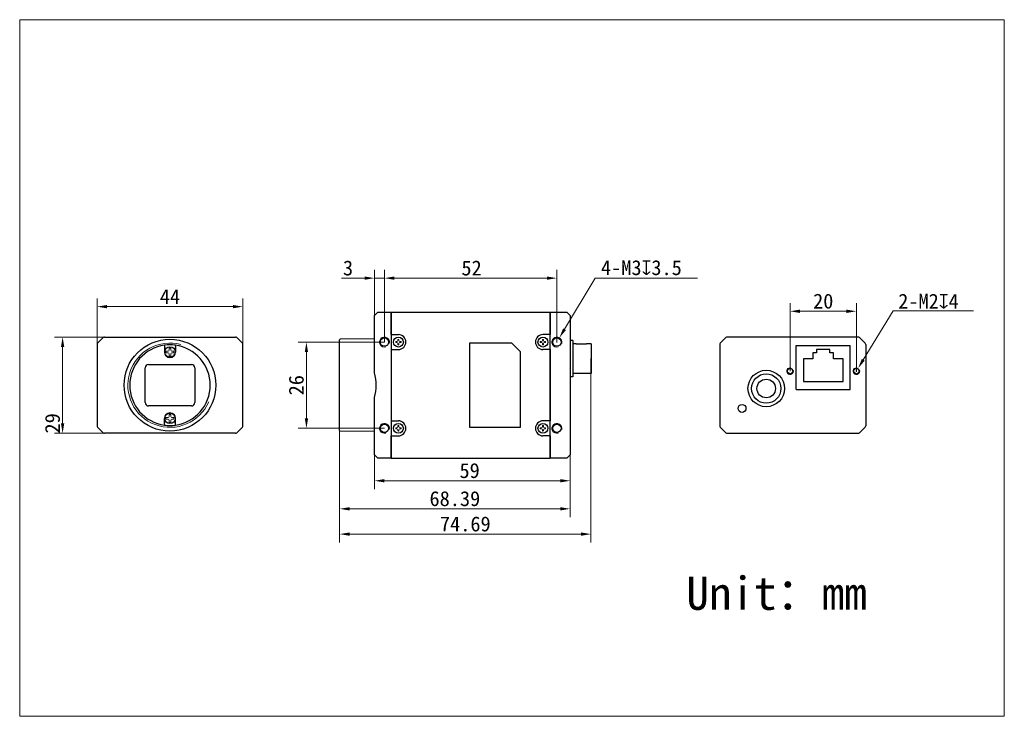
# Model space of a CAD drawing. Header units: millimetres. Extents: x -1 to 296, y -2 to 208.
import ezdxf

# ---------------------------------------------------------------- set-up
doc = ezdxf.new("R2010")
doc.units = ezdxf.units.MM
doc.header["$LTSCALE"] = 16.335
doc.header["$PDMODE"] = 3
doc.header["$PDSIZE"] = 8
doc.layers.get('0').update_dxf_attribs({"linetype": 'CONTINUOUS'})
doc.layers.get('Defpoints').update_dxf_attribs({"linetype": 'CONTINUOUS'})
for name, color, linetype in [('ASM_DXF_FORMAT', 7, 'CONTINUOUS'), ('BRACKET_GLASDXF_CONTINUOUS_LINE', 7, 'CONTINUOUS'), ('D-01-34-26-0DXF_CONTINUOUS_LINE', 7, 'CONTINUOUS'), ('HR10A-7R-6PBDXF_CONTINUOUS_LINE', 7, 'CONTINUOUS'), ('RJ45-B563S-LDXF_CONTINUOUS_LINE', 7, 'CONTINUOUS'), ('SC-CM2X3B_DXF_CONTINUOUS_LINE', 7, 'CONTINUOUS'), ('SC-T1M2X3B_DXF_CONTINUOUS_LINE', 7, 'CONTINUOUS')]:
    doc.layers.add(name, color=color, linetype=linetype)
doc.styles.get("Standard").update_dxf_attribs({"font": 'simfang.ttf'})
doc.dimstyles.new('DIMSTYLE_2', dxfattribs={"dimtxt": 4.5, "dimasz": 3, "dimexe": 2.5, "dimexo": 0, "dimgap": 0.75, "dimtad": 1, "dimdsep": 46, "dimtxsty": 'STANDARD', "dimblk": '_FILLED', "dimcen": 0.09, "dimclrd": 8, "dimclre": 8, "dimclrt": 7, "dimadec": 0, "dimazin": 0, "dimtp": 0.05, "dimtm": 0.05, "dimtfac": 1, "dimtofl": 0, "dimtmove": 0, "dimatfit": 3, "dimldrblk": '_FILLED', "dimfxl": 1, "dimtolj": 1, "dimlwd": 15, "dimlwe": 15, "dimarcsym": 0})

# ---------------------------------------------------------------- blocks, each defined once
blk = doc.blocks.new('_FILLED')
at = {"color": 0, "linetype": 'ByBlock'}
blk.add_solid([(0, 0), (-1, 0.167), (-1, -0.167)], dxfattribs=at)
blk = doc.blocks.new('*D1')
at = {"layer": 'D-01-34-26-0DXF_CONTINUOUS_LINE', "color": 8, "linetype": 'Continuous', "lineweight": 15}
for p, q in [((106.45, 77.28), (106.45, 66.98)), ((165.45, 77.28), (165.45, 66.98)), ((162.45, 69.48), (109.45, 69.48))]:
    blk.add_line(p, q, dxfattribs=at)
at = {"layer": 'Defpoints', "color": 0}
for p in [(106.45, 77.28), (165.45, 77.28), (106.45, 69.48)]:
    blk.add_point(p, dxfattribs=at)
at = {"layer": 'D-01-34-26-0DXF_CONTINUOUS_LINE', "color": 8, "linetype": 'ByBlock', "lineweight": 15, "xscale": 3, "yscale": 3, "zscale": 3, "rotation": 180}
blk.add_blockref('_FILLED', (106.45, 69.48), dxfattribs=at)
at = {"layer": 'D-01-34-26-0DXF_CONTINUOUS_LINE', "color": 8, "linetype": 'ByBlock', "lineweight": 15, "xscale": 3, "yscale": 3, "zscale": 3}
blk.add_blockref('_FILLED', (165.45, 69.48), dxfattribs=at)
at = {"layer": 'D-01-34-26-0DXF_CONTINUOUS_LINE', "color": 7, "lineweight": 15, "insert": (135.14, 72.51), "char_height": 4.5, "attachment_point": 5}
blk.add_mtext('\\A1;59', dxfattribs=at)
blk = doc.blocks.new('*D2')
at = {"layer": 'D-01-34-26-0DXF_CONTINUOUS_LINE', "color": 8, "linetype": 'Continuous', "lineweight": 15, "transparency": 16777216}
for p, q in [((109.45, 111.28), (109.45, 133.06)), ((161.45, 111.28), (161.45, 133.06)), ((158.45, 130.56), (112.45, 130.56))]:
    blk.add_line(p, q, dxfattribs=at)
at = {"layer": 'Defpoints', "color": 0, "linetype": 'Continuous', "transparency": 16777216}
for p in [(109.45, 130.56), (109.45, 111.28), (161.45, 111.28)]:
    blk.add_point(p, dxfattribs=at)
at = {"layer": 'D-01-34-26-0DXF_CONTINUOUS_LINE', "color": 8, "linetype": 'Continuous', "lineweight": 15, "transparency": 16777216, "xscale": 3, "yscale": 3, "zscale": 3, "rotation": 180}
blk.add_blockref('_FILLED', (109.45, 130.56), dxfattribs=at)
at = {"layer": 'D-01-34-26-0DXF_CONTINUOUS_LINE', "color": 8, "linetype": 'Continuous', "lineweight": 15, "transparency": 16777216, "xscale": 3, "yscale": 3, "zscale": 3}
blk.add_blockref('_FILLED', (161.45, 130.56), dxfattribs=at)
at = {"layer": 'D-01-34-26-0DXF_CONTINUOUS_LINE', "color": 7, "linetype": 'Continuous', "lineweight": 15, "transparency": 16777216, "insert": (135.72, 133.59), "char_height": 4.5, "attachment_point": 5}
blk.add_mtext('\\A1;52', dxfattribs=at)
blk = doc.blocks.new('*D3')
at = {"layer": 'D-01-34-26-0DXF_CONTINUOUS_LINE', "color": 8, "linetype": 'Continuous', "lineweight": 15, "transparency": 16777216}
for p, q in [((106.45, 113.78), (106.45, 133.06)), ((109.45, 111.28), (109.45, 133.06)), ((103.45, 130.56), (96.46, 130.56)), ((109.45, 130.56), (106.45, 130.56)), ((112.45, 130.56), (115.45, 130.56))]:
    blk.add_line(p, q, dxfattribs=at)
at = {"layer": 'Defpoints', "color": 0, "linetype": 'Continuous', "transparency": 16777216}
for p in [(109.45, 130.56), (106.45, 113.78), (109.45, 111.28)]:
    blk.add_point(p, dxfattribs=at)
at = {"layer": 'D-01-34-26-0DXF_CONTINUOUS_LINE', "color": 8, "linetype": 'Continuous', "lineweight": 15, "transparency": 16777216, "xscale": 3, "yscale": 3, "zscale": 3}
blk.add_blockref('_FILLED', (106.45, 130.56), dxfattribs=at)
at = {"layer": 'D-01-34-26-0DXF_CONTINUOUS_LINE', "color": 8, "linetype": 'Continuous', "lineweight": 15, "transparency": 16777216, "xscale": 3, "yscale": 3, "zscale": 3, "rotation": 180}
blk.add_blockref('_FILLED', (109.45, 130.56), dxfattribs=at)
at = {"layer": 'D-01-34-26-0DXF_CONTINUOUS_LINE', "color": 7, "linetype": 'Continuous', "lineweight": 15, "transparency": 16777216, "insert": (98.46, 133.59), "char_height": 4.5, "attachment_point": 5}
blk.add_mtext('\\A1;3', dxfattribs=at)
blk = doc.blocks.new('*D4')
at = {"color": 8, "linetype": 'Continuous', "lineweight": 15}
for p, q in [((163.76, 115.14), (173.01, 130.59)), ((161.36, 111.28), (161.54, 111.28)), ((161.45, 111.19), (161.45, 111.37))]:
    blk.add_line(p, q, dxfattribs=at)
at = {"layer": 'Defpoints', "color": 0}
for p in [(160.68, 109.99), (162.22, 112.57)]:
    blk.add_point(p, dxfattribs=at)
at = {"color": 8, "linetype": 'ByBlock', "lineweight": 15, "xscale": 3, "yscale": 3, "zscale": 3, "rotation": 239.110177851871}
blk.add_blockref('_FILLED', (162.22, 112.57), dxfattribs=at)
at = {"color": 7, "lineweight": 15, "insert": (169.53, 130.64), "char_height": 4.5, "attachment_point": 5, "rotation": 59.1102}
blk.add_mtext('\\A1;{{\\fMS PGothic|b0|i0|c134|p34; }}', dxfattribs=at)
blk = doc.blocks.new('*D5')
at = {"color": 8, "linetype": 'Continuous', "lineweight": 15, "transparency": 16777216}
for p, q in [((28.19, 112.78), (9.87, 112.78)), ((12.37, 109.78), (12.37, 86.78)), ((28.36, 83.78), (9.87, 83.78))]:
    blk.add_line(p, q, dxfattribs=at)
at = {"layer": 'Defpoints', "color": 0, "linetype": 'Continuous', "transparency": 16777216}
for p in [(28.19, 112.78), (12.37, 83.78), (28.36, 83.78)]:
    blk.add_point(p, dxfattribs=at)
at = {"color": 8, "linetype": 'Continuous', "lineweight": 15, "transparency": 16777216, "xscale": 3, "yscale": 3, "zscale": 3}
for p, rotation in [((12.37, 112.78), 90), ((12.37, 83.78), 270)]:
    blk.add_blockref('_FILLED', p, dxfattribs=dict(at, rotation=rotation))
at = {"color": 7, "linetype": 'Continuous', "lineweight": 15, "transparency": 16777216, "insert": (9.34, 86.78), "char_height": 4.5, "attachment_point": 5, "rotation": 90}
blk.add_mtext('\\A1;29', dxfattribs=at)
blk = doc.blocks.new('*D6')
at = {"color": 8, "linetype": 'Continuous', "lineweight": 15, "transparency": 16777216}
for p, q in [((22.75, 108.78), (22.75, 124.46)), ((63.75, 121.96), (25.75, 121.96)), ((66.75, 108.28), (66.75, 124.46))]:
    blk.add_line(p, q, dxfattribs=at)
at = {"layer": 'Defpoints', "color": 0, "linetype": 'Continuous', "transparency": 16777216}
for p in [(22.75, 121.96), (22.75, 108.78), (66.75, 108.28)]:
    blk.add_point(p, dxfattribs=at)
at = {"color": 8, "linetype": 'Continuous', "lineweight": 15, "transparency": 16777216, "xscale": 3, "yscale": 3, "zscale": 3, "rotation": 180}
blk.add_blockref('_FILLED', (22.75, 121.96), dxfattribs=at)
at = {"color": 8, "linetype": 'Continuous', "lineweight": 15, "transparency": 16777216, "xscale": 3, "yscale": 3, "zscale": 3}
blk.add_blockref('_FILLED', (66.75, 121.96), dxfattribs=at)
at = {"color": 7, "linetype": 'Continuous', "lineweight": 15, "transparency": 16777216, "insert": (44.75, 124.96), "char_height": 4.5, "attachment_point": 5}
blk.add_mtext('\\A1;44', dxfattribs=at)
blk = doc.blocks.new('*D7')
at = {"color": 8, "linetype": 'Continuous', "lineweight": 15, "transparency": 16777216}
for p, q in [((109.45, 111.28), (83.41, 111.28)), ((85.91, 108.28), (85.91, 88.28)), ((109.45, 85.28), (83.41, 85.28))]:
    blk.add_line(p, q, dxfattribs=at)
at = {"layer": 'Defpoints', "color": 0, "linetype": 'Continuous', "transparency": 16777216}
for p in [(109.45, 111.28), (85.91, 85.28), (109.45, 85.28)]:
    blk.add_point(p, dxfattribs=at)
at = {"color": 8, "linetype": 'Continuous', "lineweight": 15, "transparency": 16777216, "xscale": 3, "yscale": 3, "zscale": 3}
for p, rotation in [((85.91, 111.28), 90), ((85.91, 85.28), 270)]:
    blk.add_blockref('_FILLED', p, dxfattribs=dict(at, rotation=rotation))
at = {"color": 7, "linetype": 'Continuous', "lineweight": 15, "transparency": 16777216, "insert": (82.88, 98.28), "char_height": 4.5, "attachment_point": 5, "rotation": 90}
blk.add_mtext('\\A1;26', dxfattribs=at)
blk = doc.blocks.new('*D8')
at = {"color": 8, "linetype": 'Continuous', "lineweight": 15, "transparency": 16777216}
for p, q in [((231.8, 102.53), (231.8, 123.06)), ((251.8, 102.53), (251.8, 123.06)), ((234.8, 120.56), (248.8, 120.56))]:
    blk.add_line(p, q, dxfattribs=at)
at = {"layer": 'Defpoints', "color": 0, "linetype": 'Continuous', "transparency": 16777216}
for p in [(251.8, 120.56), (231.8, 102.53), (251.8, 102.53)]:
    blk.add_point(p, dxfattribs=at)
at = {"color": 8, "linetype": 'Continuous', "lineweight": 15, "transparency": 16777216, "xscale": 3, "yscale": 3, "zscale": 3, "rotation": 180}
blk.add_blockref('_FILLED', (231.8, 120.56), dxfattribs=at)
at = {"color": 8, "linetype": 'Continuous', "lineweight": 15, "transparency": 16777216, "xscale": 3, "yscale": 3, "zscale": 3}
blk.add_blockref('_FILLED', (251.8, 120.56), dxfattribs=at)
at = {"color": 7, "linetype": 'Continuous', "lineweight": 15, "transparency": 16777216, "insert": (241.8, 123.59), "char_height": 4.5, "attachment_point": 5}
blk.add_mtext('\\A1;20', dxfattribs=at)
blk = doc.blocks.new('*D9')
at = {"color": 8, "linetype": 'Continuous', "lineweight": 15}
blk.add_line((253.88, 105.95), (262.86, 120.73), dxfattribs=at)
at = {"color": 8, "linetype": 'Continuous', "lineweight": 30}
for p, q in [((251.71, 102.53), (251.89, 102.53)), ((251.8, 102.44), (251.8, 102.62))]:
    blk.add_line(p, q, dxfattribs=at)
at = {"layer": 'Defpoints', "color": 0}
for p in [(251.28, 101.68), (252.32, 103.38)]:
    blk.add_point(p, dxfattribs=at)
at = {"color": 8, "linetype": 'ByBlock', "lineweight": 15, "xscale": 3, "yscale": 3, "zscale": 3, "rotation": 238.7115125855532}
blk.add_blockref('_FILLED', (252.32, 103.38), dxfattribs=at)
at = {"color": 7, "lineweight": 30, "insert": (259.38, 120.8), "char_height": 4.5, "attachment_point": 5, "rotation": 58.7115}
blk.add_mtext('\\A1;{{\\fMS PGothic|b0|i0|c134|p34; }}', dxfattribs=at)
blk = doc.blocks.new('*D13')
at = {"color": 8, "lineweight": 15}
for p, q in [((95.92, 98.28), (95.92, 58.51)), ((165.45, 98.28), (165.45, 58.51)), ((98.92, 61.01), (162.45, 61.01))]:
    blk.add_line(p, q, dxfattribs=at)
at = {"layer": 'Defpoints', "color": 0}
for p in [(95.92, 98.28), (165.45, 98.28), (165.45, 61.01)]:
    blk.add_point(p, dxfattribs=at)
at = {"color": 8, "linetype": 'ByBlock', "lineweight": 15, "xscale": 3, "yscale": 3, "zscale": 3, "rotation": 180}
blk.add_blockref('_FILLED', (95.92, 61.01), dxfattribs=at)
at = {"color": 8, "linetype": 'ByBlock', "lineweight": 15, "xscale": 3, "yscale": 3, "zscale": 3}
blk.add_blockref('_FILLED', (165.45, 61.01), dxfattribs=at)
at = {"color": 7, "insert": (130.69, 64.05), "char_height": 4.5, "attachment_point": 5}
blk.add_mtext('\\A1;68.39{}{{\\H0.7x;}{}}', dxfattribs=at)
blk = doc.blocks.new('*D16')
at = {"color": 8, "lineweight": 15}
for p, q in [((171.75, 106.28), (171.75, 50.89)), ((95.92, 84.65), (95.92, 50.89)), ((98.92, 53.39), (168.75, 53.39))]:
    blk.add_line(p, q, dxfattribs=at)
at = {"layer": 'Defpoints', "color": 0}
for p in [(171.75, 106.28), (95.92, 84.65), (171.75, 53.39)]:
    blk.add_point(p, dxfattribs=at)
at = {"color": 8, "linetype": 'ByBlock', "lineweight": 15, "xscale": 3, "yscale": 3, "zscale": 3, "rotation": 180}
blk.add_blockref('_FILLED', (95.92, 53.39), dxfattribs=at)
at = {"color": 8, "linetype": 'ByBlock', "lineweight": 15, "xscale": 3, "yscale": 3, "zscale": 3}
blk.add_blockref('_FILLED', (171.75, 53.39), dxfattribs=at)
at = {"color": 7, "insert": (133.84, 56.43), "char_height": 4.5, "attachment_point": 5}
blk.add_mtext('\\A1;74.69{}{{\\H0.7x;}{}}', dxfattribs=at)

msp = doc.modelspace()

# ---------------------------------------------------------------- linework, layer by layer
at = {"color": 8, "linetype": 'Continuous', "lineweight": 15}
for p, q in [((173.008, 130.593), (203.857, 130.593)), ((262.859, 120.728), (287.116, 120.728))]:
    msp.add_line(p, q, dxfattribs=at)
at = {"layer": 'ASM_DXF_FORMAT', "color": 7, "linetype": 'Continuous', "lineweight": 15}
for p, q in [((-0.579, -1.535), (-0.579, 208.465)), ((-0.579, 208.465), (296.421, 208.465)), ((296.421, -1.535), (296.421, 208.465)), ((-0.579, -1.535), (296.421, -1.535))]:
    msp.add_line(p, q, dxfattribs=at)
at = {"layer": 'BRACKET_GLASDXF_CONTINUOUS_LINE', "color": 7, "linetype": 'Continuous', "lineweight": 30}
for p, q in [((43.12, 110.018), (43.12, 108.28)), ((46.382, 110.018), (46.382, 108.28)), ((38.251, 104.53), (51.251, 104.53)), ((37.251, 93.03), (37.251, 103.53)), ((52.251, 103.53), (52.251, 93.03)), ((51.251, 92.03), (38.251, 92.03)), ((43.12, 86.543), (43.12, 88.28)), ((46.382, 86.543), (46.382, 88.28))]:
    msp.add_line(p, q, dxfattribs=at)
for centre, radius, start, end in [((44.751, 98.28), 12.15, 97.6419, 262.3581), ((44.751, 98.28), 12.15, 82.4329, 97.5671), ((44.751, 98.28), 12.15, 277.6419, 82.3581), ((44.751, 108.28), 1.631, 180, 0), ((38.251, 103.53), 1, 90, 180), ((51.251, 103.53), 1, 0, 90), ((38.251, 93.03), 1, 180, 270), ((51.251, 93.03), 1, 270, 0), ((44.751, 88.28), 1.631, 0, 180), ((44.751, 98.28), 12.15, 262.4329, 277.5671)]:
    msp.add_arc(centre, radius, start, end, dxfattribs=at)
for points, knots in [([(43.135, 110.322), (43.135, 110.322), (43.133, 110.32), (43.132, 110.315), (43.13, 110.308), (43.128, 110.292), (43.126, 110.267), (43.124, 110.229), (43.122, 110.184), (43.12, 110.112), (43.12, 110.056), (43.12, 110.018)], [0, 0, 0, 0, 0.007483, 0.0233819, 0.0482984, 0.0821762, 0.1756834, 0.3000809, 0.4507134, 0.6220427, 1, 1, 1, 1]), ([(46.382, 110.018), (46.382, 110.056), (46.382, 110.112), (46.38, 110.184), (46.378, 110.229), (46.376, 110.267), (46.374, 110.292), (46.372, 110.308), (46.37, 110.315), (46.369, 110.32), (46.367, 110.322), (46.367, 110.322)], [0, 0, 0, 0, 0.3779573, 0.5492866, 0.6999191, 0.8243166, 0.9178238, 0.9517016, 0.9766181, 0.992517, 1, 1, 1, 1]), ([(43.12, 86.543), (43.12, 86.505), (43.12, 86.449), (43.122, 86.377), (43.124, 86.332), (43.126, 86.294), (43.128, 86.268), (43.13, 86.253), (43.132, 86.245), (43.133, 86.241), (43.135, 86.238), (43.135, 86.238)], [0, 0, 0, 0, 0.3779573, 0.5492866, 0.6999191, 0.8243166, 0.9178238, 0.9517016, 0.9766181, 0.992517, 1, 1, 1, 1]), ([(46.367, 86.238), (46.367, 86.238), (46.369, 86.241), (46.37, 86.245), (46.372, 86.253), (46.374, 86.268), (46.376, 86.294), (46.378, 86.332), (46.38, 86.377), (46.382, 86.449), (46.382, 86.505), (46.382, 86.543)], [0, 0, 0, 0, 0.007483, 0.0233819, 0.0482984, 0.0821762, 0.1756834, 0.3000809, 0.4507134, 0.6220427, 1, 1, 1, 1])]:
    msp.add_open_spline(points, degree=3, knots=knots, dxfattribs=at)
at = {"layer": 'D-01-34-26-0DXF_CONTINUOUS_LINE', "color": 7, "linetype": 'Continuous', "lineweight": 30}
for p, q in [((107.455, 120.28), (106.455, 119.28)), ((106.455, 101.988), (106.455, 119.28)), ((107.455, 120.28), (111.455, 120.28)), ((111.455, 120.28), (159.455, 120.28)), ((111.455, 113.544), (111.455, 120.28)), ((111.455, 120.134), (111.455, 76.28)), ((159.455, 120.28), (159.455, 113.544)), ((159.455, 76.427), (159.455, 120.28)), ((159.455, 120.28), (164.455, 120.28)), ((164.455, 120.28), (165.455, 119.28)), ((165.455, 119.28), (165.455, 77.28)), ((111.455, 113.544), (113.655, 113.544)), ((159.455, 113.544), (157.255, 113.544)), ((22.751, 110.573), (22.751, 85.987)), ((24.605, 112.634), (22.897, 110.927)), ((24.958, 112.78), (64.544, 112.78)), ((66.605, 110.927), (64.897, 112.634)), ((66.751, 85.987), (66.751, 110.573)), ((95.925, 111.914), (96.125, 112.118)), ((95.925, 84.647), (95.925, 111.914)), ((106.455, 112.28), (96.125, 112.118)), ((147.855, 110.98), (135.055, 110.98)), ((135.055, 110.98), (135.055, 85.58)), ((147.855, 110.98), (150.455, 108.38)), ((210.604, 110.573), (210.604, 85.987)), ((212.457, 112.634), (210.75, 110.927)), ((252.397, 112.78), (212.811, 112.78)), ((254.457, 110.927), (252.75, 112.634)), ((254.604, 110.573), (254.604, 85.987)), ((111.455, 109.016), (113.655, 109.016)), ((111.455, 109.016), (111.455, 87.544)), ((150.455, 85.58), (150.455, 108.38)), ((159.455, 109.016), (157.255, 109.016)), ((159.455, 109.016), (159.455, 87.544)), ((106.455, 77.28), (106.455, 94.572)), ((111.455, 87.544), (113.655, 87.544)), ((113.655, 87.544), (113.655, 87.53)), ((159.455, 87.544), (157.255, 87.544)), ((22.897, 85.634), (24.605, 83.927)), ((64.544, 83.78), (24.958, 83.78)), ((64.897, 83.927), (66.605, 85.634)), ((95.925, 84.647), (96.125, 84.443)), ((106.455, 84.28), (96.125, 84.443)), ((135.055, 85.58), (150.455, 85.58)), ((210.75, 85.634), (212.457, 83.927)), ((212.811, 83.78), (252.397, 83.78)), ((252.75, 83.927), (254.457, 85.634)), ((111.455, 83.016), (113.655, 83.016)), ((111.455, 76.28), (111.455, 83.016)), ((159.455, 83.016), (157.255, 83.016)), ((159.455, 83.016), (159.455, 76.28)), ((107.455, 76.28), (106.455, 77.28)), ((165.455, 77.28), (164.455, 76.28)), ((111.455, 76.28), (107.455, 76.28)), ((111.455, 76.28), (159.455, 76.28)), ((164.455, 76.28), (159.455, 76.28))]:
    msp.add_line(p, q, dxfattribs=at)
for centre, radius in [((44.751, 98.28), 13.837), ((109.455, 111.28), 1.25), ((161.455, 111.28), 1.25), ((231.8, 102.53), 0.8), ((251.8, 102.53), 0.8), ((217.304, 91.28), 1.2), ((109.455, 85.28), 1.25), ((161.455, 85.28), 1.25)]:
    msp.add_circle(centre, radius, dxfattribs=at)
for centre, radius, start, end in [((113.655, 111.28), 2.264, 270, 90), ((157.255, 111.28), 2.264, 90, 270), ((23.251, 110.573), 0.5, 135, 180), ((24.958, 112.28), 0.5, 90, 135), ((64.544, 112.28), 0.5, 45, 90), ((66.251, 110.573), 0.5, 0, 45), ((211.104, 110.573), 0.5, 135, 180), ((212.811, 112.28), 0.5, 90, 135), ((252.397, 112.28), 0.5, 45, 90), ((254.104, 110.573), 0.5, 0, 45), ((113.655, 85.28), 2.264, 270, 90), ((157.255, 85.28), 2.264, 90, 270), ((23.251, 85.987), 0.5, 180, 225), ((24.958, 84.28), 0.5, 225, 270), ((64.544, 84.28), 0.5, 270, 315), ((66.251, 85.987), 0.5, 315, 0), ((211.104, 85.987), 0.5, 180, 225), ((212.811, 84.28), 0.5, 225, 270), ((252.397, 84.28), 0.5, 270, 315), ((254.104, 85.987), 0.5, 315, 0)]:
    msp.add_arc(centre, radius, start, end, dxfattribs=at)
at = {"layer": 'D-01-34-26-0DXF_CONTINUOUS_LINE', "color": 7, "linetype": 'Continuous', "lineweight": 15}
for centre, radius, start, end in [((44.751, 98.28), 12.7, 75, 336.79134), ((109.455, 111.28), 1.5, 345, 285), ((161.455, 111.28), 1.5, 345, 285), ((231.8, 102.53), 1, 75, 15), ((251.8, 102.53), 1, 75, 15), ((109.455, 85.28), 1.5, 345, 285), ((161.455, 85.28), 1.5, 345, 285)]:
    msp.add_arc(centre, radius, start, end, dxfattribs=at)
at = {"layer": 'D-01-34-26-0DXF_CONTINUOUS_LINE', "color": 7, "linetype": 'Continuous', "lineweight": 30}
msp.add_ellipse((93.195, 98.28), major_axis=(-13.769, 0), ratio=0.9998476, start_param=-3.4143186, end_param=-2.8688667, dxfattribs=at)
at = {"layer": 'HR10A-7R-6PBDXF_CONTINUOUS_LINE', "color": 7, "linetype": 'Continuous', "lineweight": 30}
for p, q in [((166.255, 111.781), (165.455, 111.781)), ((166.255, 111.781), (166.255, 100.781)), ((167.255, 110.706), (166.255, 110.706)), ((167.255, 110.706), (167.255, 110.642)), ((170.355, 110.642), (167.255, 110.642)), ((170.355, 110.642), (170.355, 110.706)), ((171.755, 110.706), (170.355, 110.706)), ((171.755, 110.706), (171.755, 101.856)), ((167.255, 101.856), (166.255, 101.856)), ((167.255, 101.92), (167.255, 101.856)), ((167.255, 101.92), (170.355, 101.92)), ((170.355, 101.856), (170.355, 101.92)), ((171.755, 101.856), (170.355, 101.856)), ((166.255, 100.781), (165.455, 100.781))]:
    msp.add_line(p, q, dxfattribs=at)
for radius in [5.5, 4.425, 2.8]:
    msp.add_circle((224.604, 97.28), radius, dxfattribs=at)
at = {"layer": 'RJ45-B563S-LDXF_CONTINUOUS_LINE', "color": 7, "linetype": 'Continuous', "lineweight": 30}
for p, q in [((233.675, 110.23), (249.925, 110.23)), ((233.675, 96.98), (233.675, 110.23)), ((249.925, 96.98), (249.925, 110.23)), ((239.8, 108.03), (238.7, 108.03)), ((238.7, 108.03), (238.7, 106.23)), ((243.8, 109.03), (239.8, 109.03)), ((239.8, 109.03), (239.8, 108.03)), ((243.8, 108.03), (243.8, 109.03)), ((244.9, 108.03), (243.8, 108.03)), ((244.9, 106.23), (244.9, 108.03)), ((238.7, 106.23), (235.8, 106.23)), ((235.8, 106.23), (235.8, 99.43)), ((247.8, 106.23), (244.9, 106.23)), ((247.8, 99.43), (247.8, 106.23)), ((235.8, 99.43), (247.8, 99.43)), ((233.675, 96.98), (249.925, 96.98))]:
    msp.add_line(p, q, dxfattribs=at)
at = {"layer": 'SC-CM2X3B_DXF_CONTINUOUS_LINE', "color": 7, "linetype": 'Continuous', "lineweight": 15}
for p, q in [((43.551, 108.53), (43.551, 108.03)), ((43.551, 108.53), (44.201, 108.53)), ((43.551, 108.03), (44.201, 108.03)), ((44.501, 108.83), (44.501, 109.48)), ((44.501, 109.48), (45.001, 109.48)), ((44.501, 107.08), (44.501, 107.73)), ((44.501, 107.08), (45.001, 107.08)), ((45.001, 108.83), (45.001, 109.48)), ((45.001, 107.08), (45.001, 107.73)), ((45.301, 108.53), (45.951, 108.53)), ((45.301, 108.03), (45.951, 108.03)), ((45.951, 108.53), (45.951, 108.03)), ((44.501, 88.83), (44.501, 89.48)), ((44.501, 89.48), (45.001, 89.48)), ((45.001, 88.83), (45.001, 89.48)), ((43.551, 88.53), (43.551, 88.03)), ((43.551, 88.53), (44.201, 88.53)), ((43.551, 88.03), (44.201, 88.03)), ((44.501, 87.08), (44.501, 87.73)), ((44.501, 87.08), (45.001, 87.08)), ((45.001, 87.08), (45.001, 87.73)), ((45.301, 88.53), (45.951, 88.53)), ((45.301, 88.03), (45.951, 88.03)), ((45.951, 88.53), (45.951, 88.03))]:
    msp.add_line(p, q, dxfattribs=at)
at = {"layer": 'SC-CM2X3B_DXF_CONTINUOUS_LINE', "color": 7, "linetype": 'Continuous', "lineweight": 30}
for centre in [(44.751, 108.28), (44.751, 88.28)]:
    msp.add_circle(centre, 1.594, dxfattribs=at)
at = {"layer": 'SC-CM2X3B_DXF_CONTINUOUS_LINE', "color": 7, "linetype": 'Continuous', "lineweight": 15}
for centre, start, end in [((44.201, 108.83), 270, 0), ((44.201, 107.73), 0, 90), ((45.301, 108.83), 180, 270), ((45.301, 107.73), 90, 180), ((44.201, 88.83), 270, 0), ((44.201, 87.73), 0, 90), ((45.301, 88.83), 180, 270), ((45.301, 87.73), 90, 180)]:
    msp.add_arc(centre, 0.3, start, end, dxfattribs=at)
at = {"layer": 'SC-T1M2X3B_DXF_CONTINUOUS_LINE', "color": 7, "linetype": 'Continuous', "lineweight": 15}
for p, q in [((112.847, 111.43), (113.205, 111.43)), ((112.847, 111.13), (113.205, 111.13)), ((113.505, 112.088), (113.505, 111.73)), ((113.505, 110.83), (113.505, 110.473)), ((113.805, 112.088), (113.805, 111.73)), ((113.805, 110.83), (113.805, 110.473)), ((114.105, 111.43), (114.462, 111.43)), ((114.105, 111.13), (114.462, 111.13)), ((156.447, 111.43), (156.805, 111.43)), ((156.447, 111.13), (156.805, 111.13)), ((157.105, 112.088), (157.105, 111.73)), ((157.105, 110.83), (157.105, 110.473)), ((157.405, 112.088), (157.405, 111.73)), ((157.405, 110.83), (157.405, 110.473)), ((157.705, 111.43), (158.062, 111.43)), ((157.705, 111.13), (158.062, 111.13)), ((112.847, 85.43), (113.205, 85.43)), ((112.847, 85.13), (113.205, 85.13)), ((113.505, 86.088), (113.505, 85.73)), ((113.505, 84.83), (113.505, 84.473)), ((113.805, 86.088), (113.805, 85.73)), ((113.805, 84.83), (113.805, 84.473)), ((114.105, 85.43), (114.462, 85.43)), ((114.105, 85.13), (114.462, 85.13)), ((156.447, 85.43), (156.805, 85.43)), ((156.447, 85.13), (156.805, 85.13)), ((157.105, 86.088), (157.105, 85.73)), ((157.105, 84.83), (157.105, 84.473)), ((157.405, 86.088), (157.405, 85.73)), ((157.405, 84.83), (157.405, 84.473)), ((157.705, 85.43), (158.062, 85.43)), ((157.705, 85.13), (158.062, 85.13))]:
    msp.add_line(p, q, dxfattribs=at)
at = {"layer": 'SC-T1M2X3B_DXF_CONTINUOUS_LINE', "color": 7, "linetype": 'Continuous', "lineweight": 30}
for centre in [(113.655, 111.28), (157.255, 111.28), (113.655, 85.28), (157.255, 85.28)]:
    msp.add_circle(centre, 1.5, dxfattribs=at)
at = {"layer": 'SC-T1M2X3B_DXF_CONTINUOUS_LINE', "color": 7, "linetype": 'Continuous', "lineweight": 15}
for centre, radius, start, end in [((117.263, 111.28), 4.418, 178.05461, 181.94539), ((113.205, 111.73), 0.3, 270, 0), ((113.205, 110.83), 0.3, 0, 90), ((113.655, 107.671), 4.419, 88.05482, 91.94518), ((113.655, 114.889), 4.419, 268.05482, 271.94518), ((114.105, 111.73), 0.3, 180, 270), ((114.105, 110.83), 0.3, 90, 180), ((110.047, 111.28), 4.418, 358.05461, 1.94539), ((160.863, 111.28), 4.418, 178.05461, 181.94539), ((156.805, 111.73), 0.3, 270, 0), ((156.805, 110.83), 0.3, 0, 90), ((157.255, 107.671), 4.419, 88.05482, 91.94518), ((157.255, 114.889), 4.419, 268.05482, 271.94518), ((157.705, 111.73), 0.3, 180, 270), ((157.705, 110.83), 0.3, 90, 180), ((153.647, 111.28), 4.418, 358.05461, 1.94539), ((117.263, 85.28), 4.418, 178.05461, 181.94539), ((113.205, 85.73), 0.3, 270, 0), ((113.205, 84.83), 0.3, 0, 90), ((113.655, 81.671), 4.419, 88.05482, 91.94518), ((113.655, 88.889), 4.419, 268.05482, 271.94518), ((114.105, 85.73), 0.3, 180, 270), ((114.105, 84.83), 0.3, 90, 180), ((110.047, 85.28), 4.418, 358.05461, 1.94539), ((160.863, 85.28), 4.418, 178.05461, 181.94539), ((156.805, 85.73), 0.3, 270, 0), ((156.805, 84.83), 0.3, 0, 90), ((157.255, 81.671), 4.419, 88.05482, 91.94518), ((157.255, 88.889), 4.419, 268.05482, 271.94518), ((157.705, 85.73), 0.3, 180, 270), ((157.705, 84.83), 0.3, 90, 180), ((153.647, 85.28), 4.418, 358.05461, 1.94539)]:
    msp.add_arc(centre, radius, start, end, dxfattribs=at)

# ---------------------------------------------------------------- texts
at = {"color": 7, "linetype": 'Continuous', "lineweight": 15, "char_height": 4.5, "attachment_point": 1}
for s, insert in [('4-M3{\\A1;\\Fgdt|c134;\\C7;x\\fFangSong|b0|i0|c134|p49;3.5}', (174.763, 135.973)), ('2-M2{\\A1;\\Fgdt|c134;x\\fFangSong|b0|i0|c134|p49;4}', (264.413, 125.848))]:
    msp.add_mtext_dynamic_manual_height_columns(s, width=26.18951, gutter_width=30, heights=[5.86], dxfattribs=dict(at, insert=insert))
at = {"insert": (200.501, 40.561), "char_height": 10, "attachment_point": 1}
msp.add_mtext_dynamic_manual_height_columns('Unit：mm', width=63.84355, gutter_width=1, heights=[0], dxfattribs=at)

# ---------------------------------------------------------------- dimensions: what is measured, and where the dimension line sits
at = {"color": 7, "linetype": 'Continuous', "lineweight": 15}
dim = msp.add_linear_dim(base=(22.751, 121.961), p1=(66.751, 108.277), p2=(22.751, 108.785), dimstyle='DIMSTYLE_2', dxfattribs=at)
dim.commit()
dim.dimension.update_dxf_attribs({"geometry": '*D6', "text_midpoint": (44.751, 121.961), "dimtype": 160})
dim = msp.add_diameter_dim_2p(p1=(160.685, 109.993), p2=(162.225, 112.568), text='{{\\fMS PGothic|b0|i0|c134|p34; }}', dimstyle='DIMSTYLE_2', dxfattribs=at)
dim.commit()
dim.dimension.update_dxf_attribs({"geometry": '*D4', "text_midpoint": (172.111, 129.093), "dimtype": 163})
for base, p1, p2, angle, picture, middle in [((251.8, 120.564), (231.8, 102.53), (251.8, 102.53), 180, '*D8', (241.8, 120.564)), ((12.368, 83.78), (28.19, 112.78), (28.359, 83.78), 270, '*D5', (12.368, 86.78))]:
    dim = msp.add_linear_dim(base=base, p1=p1, p2=p2, angle=angle, dimstyle='DIMSTYLE_2', dxfattribs=at)
    dim.commit()
    dim.dimension.update_dxf_attribs({"geometry": picture, "text_midpoint": middle, "dimtype": 160})
at = {"color": 7, "linetype": 'Continuous', "lineweight": 30}
dim = msp.add_diameter_dim_2p(p1=(251.28, 101.676), p2=(252.319, 103.385), text='{{\\fMS PGothic|b0|i0|c134|p34; }}', dimstyle='DIMSTYLE_2', dxfattribs=at)
dim.commit()
dim.dimension.update_dxf_attribs({"geometry": '*D9', "text_midpoint": (261.952, 119.235), "dimtype": 163})
at = {"color": 7, "linetype": 'Continuous', "lineweight": 15}
dim = msp.add_linear_dim(base=(85.908, 85.28), p1=(109.455, 111.28), p2=(109.455, 85.28), angle=90, dimstyle='DIMSTYLE_2', dxfattribs=at)
dim.commit()
dim.dimension.update_dxf_attribs({"geometry": '*D7', "text_midpoint": (82.882, 98.28)})
for base, p1, p2, text, picture, middle in [((171.755, 53.394), (95.925, 84.647), (171.755, 106.281), '74.69{}{{\\H0.7x;}{}}', '*D16', (133.84, 56.433)), ((165.455, 61.008), (95.925, 98.28), (165.455, 98.28), '68.39{}{{\\H0.7x;}{}}', '*D13', (130.69, 64.047))]:
    dim = msp.add_linear_dim(base=base, p1=p1, p2=p2, text=text, dimstyle='DIMSTYLE_2')
    dim.commit()
    dim.dimension.update_dxf_attribs({"geometry": picture, "text_midpoint": middle})
at = {"layer": 'D-01-34-26-0DXF_CONTINUOUS_LINE', "color": 7, "linetype": 'Continuous', "lineweight": 15}
dim = msp.add_linear_dim(base=(109.455, 130.559), p1=(106.455, 113.777), p2=(109.455, 111.28), angle=180, dimstyle='DIMSTYLE_2', override={"dimtofl": 1}, dxfattribs=at)
dim.commit()
dim.dimension.update_dxf_attribs({"geometry": '*D3', "text_midpoint": (98.458, 130.559), "dimtype": 160})
for base, p1, p2, picture, middle in [((109.455, 130.559), (161.455, 111.28), (109.455, 111.28), '*D2', (135.721, 130.559)), ((106.455, 69.483), (165.455, 77.28), (106.455, 77.28), '*D1', (135.143, 69.483))]:
    dim = msp.add_linear_dim(base=base, p1=p1, p2=p2, angle=180, dimstyle='DIMSTYLE_2', dxfattribs=at)
    dim.commit()
    dim.dimension.update_dxf_attribs({"geometry": picture, "text_midpoint": middle, "dimtype": 160})

doc.saveas('drawing.dxf')
